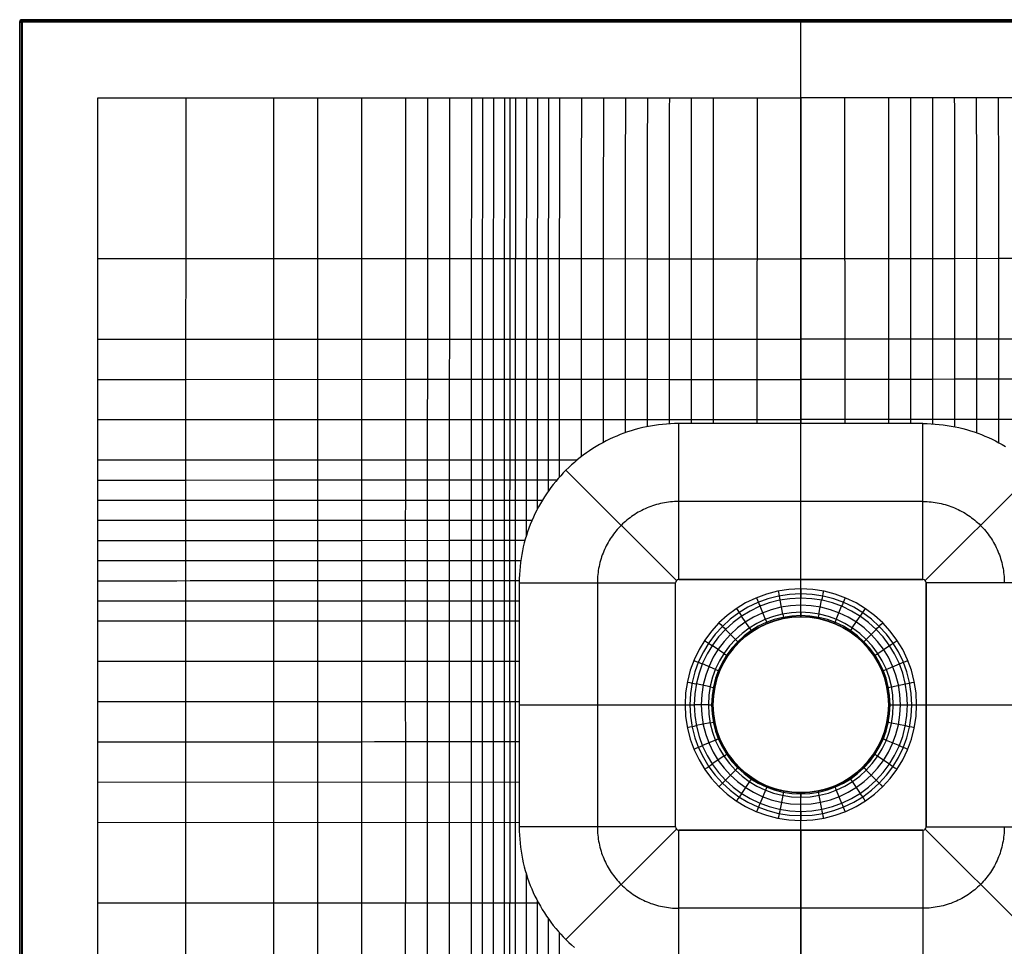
# Model space of a CAD drawing. Extents: x 0 to 800, y -700 to 700.
# Tile 2 of 3: x 0 to 504, y 225 to 700. Entities that reach past the tile are written whole.
import ezdxf

# ---------------------------------------------------------------- set-up
doc = ezdxf.new("R2010")
doc.units = 0
doc.header["$MEASUREMENT"] = 0
doc.layers.add('1', color=18, linetype='CONTINUOUS')

msp = doc.modelspace()

# ---------------------------------------------------------------- linework, layer by layer
at = {"layer": '1', "color": 43}
for p, q in [((0.01, 698.99, -1.99), (0.01, -698.99, -1.99)), ((0.28, 698.72, 29.01), (0.01, 698.99, -1.99)), ((0.28, 698.72, 29.01), (0.01, 698.99, -1.99)), ((0.01, 698.99, -2), (0.01, -698.99, -2)), ((0.14, -698.86, 13.51), (0.14, 698.86, 13.51)), ((0.28, -698.72, 29.01), (0.28, 698.72, 29.01)), ((798.99, 699.99, -1.99), (1.01, 699.99, -1.99)), ((1.01, 699.99, -1.99), (1.28, 699.72, 29.01)), ((798.99, 699.99, -2), (1.01, 699.99, -2)), ((1.01, 698.99, -3), (1.01, -698.99, -3)), ((798.99, 698.99, -3), (1.01, 698.99, -3)), ((1.14, 699.86, 13.51), (798.86, 699.86, 13.51)), ((1.28, 699.72, 29.01), (798.72, 699.72, 29.01)), ((798.72, 698.72, 30), (1.28, 698.72, 30)), ((1.28, 698.72, 30), (1.28, -698.72, 30)), ((400, 699.99, -1.99), (400, 699.72, 29.01)), ((400, 394.09, -3), (400, 698.99, -3)), ((400, 660, 30), (400, 698.72, 30)), ((39.99, 660, 30), (379.29, 660.01, 30)), ((39.99, -660.02, 30), (39.99, 660, 30)), ((355.18, 660.01, 30), (355.03, 493.12, 21.36)), ((377.7, 660.01, 30), (377.55, 493.12, 21.36)), ((379.29, 660.01, 30), (400, 660.01, 30)), ((400, 660.01, 30), (400, 493.12, 21.36)), ((420.56, 660.01, 30), (400, 660.01, 30)), ((760.01, 660, 30), (420.56, 660.01, 30)), ((422.3, 660.01, 30), (422.45, 493.12, 21.36)), ((444.82, 660.01, 30), (444.97, 493.12, 21.36)), ((400, 493.12, 21.36), (337.48, 493.12, 21.36)), ((337.48, 413.22, 17.22), (337.48, 493.12, 21.36)), ((462.52, 493.12, 21.36), (400, 493.12, 21.36)), ((400, 413.22, 17.22), (400, 493.12, 21.36)), ((462.52, 413.22, 17.22), (462.52, 493.12, 21.36)), ((279.74, 469.24, 21.02), (336.3, 412.74, 17.22)), ((520.26, 469.24, 21.02), (463.7, 412.74, 17.22)), ((462.52, 453.17, 19.29), (337.48, 453.17, 19.29)), ((255.81, 411.56, 20.68), (335.81, 411.56, 17.22)), ((255.81, 411.56, 20.68), (255.81, 286.52, 20.68)), ((295.81, 411.56, 18.95), (295.81, 286.52, 18.95)), ((335.86, 411.5, 14.22), (335.81, 411.56, 17.22)), ((335.81, 286.52, 17.22), (335.81, 411.56, 17.22)), ((335.84, 286.54, 15.72), (335.84, 411.53, 15.72)), ((335.86, 286.57, 14.22), (335.86, 411.5, 14.22)), ((336.3, 412.74, 17.22), (336.35, 412.68, 14.22)), ((400, 413.22, 17.22), (337.48, 413.22, 17.22)), ((337.48, 413.22, 17.22), (337.53, 413.17, 14.22)), ((337.51, 413.2, 15.72), (400, 413.2, 15.72)), ((337.53, 413.17, 14.22), (400, 413.17, 14.22)), ((368.55, 413.22, 17.22), (368.55, 413.17, 14.22)), ((400, 413.17, 14.22), (400, 413.22, 17.22)), ((400, 413.22, 17.22), (462.52, 413.22, 17.22)), ((462.49, 413.2, 15.72), (400, 413.2, 15.72)), ((462.47, 413.17, 14.22), (400, 413.17, 14.22)), ((400, 408.39, 14.22), (400, 413.17, 14.22)), ((431.45, 413.17, 14.22), (431.45, 413.22, 17.22)), ((462.52, 413.22, 17.22), (462.47, 413.17, 14.22)), ((463.7, 412.74, 17.22), (463.65, 412.68, 14.22)), ((464.14, 411.5, 14.22), (464.19, 411.56, 17.22)), ((464.14, 286.57, 14.22), (464.14, 411.5, 14.22)), ((464.16, 286.54, 15.72), (464.16, 411.53, 15.72)), ((544.19, 411.56, 20.68), (464.19, 411.56, 17.22)), ((464.19, 411.56, 17.22), (464.19, 286.52, 17.22)), ((400, 396.45, 5.82), (400, 403.68, 12.4)), ((381.88, 392.84, 5.82), (379.11, 399.53, 12.4)), ((390.76, 395.54, 5.82), (389.35, 402.64, 12.4)), ((409.24, 395.54, 5.82), (410.65, 402.64, 12.4)), ((418.12, 392.84, 5.82), (420.89, 399.53, 12.4)), ((373.69, 388.47, 5.82), (369.67, 394.48, 12.4)), ((400, 394.09, -3), (400, 394.16, 0.76)), ((426.31, 388.47, 5.82), (430.33, 394.48, 12.4)), ((366.51, 382.58, 5.82), (361.4, 387.69, 12.4)), ((433.49, 382.58, 5.82), (438.6, 387.69, 12.4)), ((360.62, 375.4, 5.82), (354.61, 379.42, 12.4)), ((439.38, 375.4, 5.82), (445.39, 379.42, 12.4)), ((356.25, 367.21, 5.82), (349.56, 369.98, 12.4)), ((443.75, 367.21, 5.82), (450.44, 369.98, 12.4)), ((353.55, 358.33, 5.82), (346.45, 359.74, 12.4)), ((446.45, 358.33, 5.82), (453.55, 359.74, 12.4)), ((255.82, 349.04, 20.68), (335.81, 349.04, 17.22)), ((335.81, 349.04, 17.22), (335.86, 349.04, 14.22)), ((335.86, 349.04, 14.22), (340.7, 349.04, 14.22)), ((352.64, 349.09, 5.82), (345.4, 349.09, 12.4)), ((355, 349.09, -3), (354.93, 349.09, 0.76)), ((445, 349.09, -3), (445.07, 349.09, 0.76)), ((447.36, 349.09, 5.82), (454.6, 349.09, 12.4)), ((459.3, 349.04, 14.22), (464.14, 349.04, 14.22)), ((464.14, 349.04, 14.22), (464.19, 349.04, 17.22)), ((464.19, 349.04, 17.22), (544.18, 349.04, 20.68)), ((353.55, 339.85, 5.82), (346.45, 338.44, 12.4)), ((446.45, 339.85, 5.82), (453.55, 338.44, 12.4)), ((356.25, 330.97, 5.82), (349.56, 328.2, 12.4)), ((443.75, 330.97, 5.82), (450.44, 328.2, 12.4)), ((360.62, 322.78, 5.82), (354.61, 318.76, 12.4)), ((439.38, 322.78, 5.82), (445.39, 318.76, 12.4)), ((366.51, 315.6, 5.82), (361.4, 310.49, 12.4)), ((433.49, 315.6, 5.82), (438.6, 310.49, 12.4)), ((40, 309.49, 30), (255.81, 309.57, 20.67)), ((373.69, 309.71, 5.82), (369.67, 303.7, 12.4)), ((426.31, 309.71, 5.82), (430.33, 303.7, 12.4)), ((381.88, 305.34, 5.82), (379.11, 298.65, 12.4)), ((390.76, 302.64, 5.82), (389.35, 295.54, 12.4)), ((400, -698.99, -3), (400, 304.09, -3)), ((400, 304.09, -3), (400, 304.02, 0.76)), ((409.24, 302.64, 5.82), (410.65, 295.54, 12.4)), ((418.12, 305.34, 5.82), (420.89, 298.65, 12.4)), ((400, 294.49, 12.4), (400, 301.73, 5.82)), ((39.99, 288.86, 30), (255.81, 288.95, 20.68)), ((400, 284.9, 14.22), (400, 289.79, 14.22)), ((335.81, 286.52, 17.22), (255.81, 286.52, 20.68)), ((279.73, 228.76, 19.49), (336.3, 285.34, 17.22)), ((335.81, 286.52, 17.22), (335.86, 286.57, 14.22)), ((336.3, 285.34, 17.22), (336.35, 285.39, 14.22)), ((337.53, 284.9, 14.22), (337.48, 284.85, 17.22)), ((337.48, 284.85, 17.22), (400, 284.85, 17.22)), ((337.48, 204.85, 18.3), (337.48, 284.85, 17.22)), ((337.51, 284.87, 15.72), (400, 284.87, 15.72)), ((400, 284.9, 14.22), (337.53, 284.9, 14.22)), ((368.55, 284.9, 14.22), (368.55, 284.85, 17.22)), ((400, 284.85, 17.22), (400, 284.9, 14.22)), ((400, 284.9, 14.22), (462.47, 284.9, 14.22)), ((462.49, 284.87, 15.72), (400, 284.87, 15.72)), ((400, 284.85, 17.22), (462.52, 284.85, 17.22)), ((400, 284.85, 17.22), (400, 204.85, 18.3)), ((431.45, 284.85, 17.22), (431.45, 284.9, 14.22)), ((462.47, 284.9, 14.22), (462.52, 284.85, 17.22)), ((462.52, 284.85, 17.22), (462.52, 204.85, 18.3)), ((463.7, 285.34, 17.22), (463.65, 285.39, 14.22)), ((520.27, 228.76, 19.49), (463.7, 285.34, 17.22)), ((464.19, 286.52, 17.22), (464.14, 286.57, 14.22)), ((464.19, 286.52, 17.22), (544.19, 286.52, 20.68)), ((39.99, 247.6, 30), (265.6, 247.69, 20.13)), ((462.52, 244.85, 17.76), (337.48, 244.85, 17.76))]:
    msp.add_line(p, q, dxfattribs=at)
for points in [[(85, 660, 30), (85, 577.63, 29.18), (84.99, 536.39, 28.81), (84.99, 495.14, 28.5), (84.99, 464.21, 28.33), (84.99, 433.27, 28.21), (84.99, 392.02, 28.13), (84.98, 206.37, 28.01), (84.98, 165.11, 28), (84.98, 123.85, 28.03), (84.98, 82.59, 28.09), (84.98, 0.07, 28.28), (84.99, -329.99, 29.16), (85.01, -660.01, 30)], [(130.03, 660, 30), (130.02, 618.82, 29.16), (130.01, 577.63, 28.35), (130, 557.01, 27.97), (130, 536.39, 27.6), (130, 515.77, 27.27), (129.99, 495.15, 26.97), (129.99, 474.53, 26.71), (129.99, 453.91, 26.51), (129.99, 433.28, 26.37), (129.99, 412.66, 26.27), (129.99, 392.04, 26.22), (129.99, 350.78, 26.17), (129.99, 288.9, 26.13), (129.98, 206.39, 26.02), (129.97, 165.12, 26.01), (129.97, 123.86, 26.09), (129.97, 82.6, 26.23), (129.98, 41.34, 26.42), (130.01, -247.48, 27.93), (130.04, -660.01, 30)], [(152.55, 660, 30), (152.53, 618.81, 28.96), (152.52, 577.63, 27.95), (152.51, 557.01, 27.46), (152.5, 536.39, 27), (152.5, 515.77, 26.57), (152.49, 495.16, 26.18), (152.49, 474.54, 25.86), (152.48, 453.92, 25.6), (152.48, 433.29, 25.42), (152.48, 412.67, 25.31), (152.48, 392.04, 25.24), (152.49, 350.79, 25.2), (152.48, 288.91, 25.16), (152.47, 206.4, 25.03), (152.47, 185.76, 25.01), (152.47, 165.13, 25.03), (152.47, 144.5, 25.07), (152.47, 123.87, 25.14), (152.47, 82.61, 25.33), (152.47, 41.34, 25.58), (152.5, -164.97, 26.93), (152.54, -495.03, 28.98), (152.55, -660.01, 30)], [(175.06, 660, 30), (175.04, 618.81, 28.77), (175.02, 577.62, 27.56), (175.01, 557.01, 26.97), (175.01, 536.39, 26.41), (175, 515.78, 25.88), (174.99, 495.16, 25.4), (174.98, 474.54, 24.99), (174.98, 464.23, 24.81), (174.98, 453.92, 24.67), (174.98, 443.61, 24.54), (174.98, 433.3, 24.44), (174.98, 422.99, 24.37), (174.98, 402.37, 24.28), (174.98, 371.43, 24.23), (174.98, 288.92, 24.19), (174.97, 206.4, 24.03)], [(197.57, 660, 30), (197.53, 577.62, 27.18), (197.52, 557.01, 26.5), (197.51, 536.39, 25.83), (197.5, 515.78, 25.19), (197.49, 495.17, 24.61), (197.49, 484.86, 24.35), (197.48, 474.55, 24.11), (197.48, 464.24, 23.89), (197.48, 453.93, 23.71), (197.47, 443.62, 23.56), (197.47, 433.31, 23.44), (197.47, 423, 23.36), (197.47, 412.69, 23.31), (197.47, 392.06, 23.25), (197.48, 288.93, 23.21), (197.46, 206.41, 23.03)], [(208.83, 660, 30), (208.78, 577.62, 27.01), (208.76, 536.39, 25.55), (208.75, 515.78, 24.86), (208.74, 495.17, 24.23), (208.73, 484.86, 23.93), (208.73, 474.55, 23.67), (208.73, 464.25, 23.43), (208.72, 453.94, 23.23), (208.72, 443.63, 23.06), (208.72, 433.32, 22.94), (208.72, 423, 22.85), (208.72, 412.69, 22.79), (208.72, 392.07, 22.75), (208.73, 288.93, 22.72), (208.73, 268.31, 22.69), (208.71, 227.04, 22.58), (208.71, 206.41, 22.53)], [(220.09, 660, 30), (220.04, 577.61, 26.84), (220.01, 536.39, 25.28), (220, 515.78, 24.54), (219.99, 495.17, 23.85), (219.98, 484.86, 23.53), (219.98, 474.56, 23.24), (219.98, 464.25, 22.97), (219.97, 453.94, 22.75), (219.97, 443.63, 22.56), (219.97, 433.32, 22.42), (219.97, 423.01, 22.33), (219.97, 412.7, 22.28), (219.97, 392.07, 22.25), (219.98, 288.94, 22.23), (219.97, 268.31, 22.2), (219.96, 227.05, 22.08), (219.96, 206.42, 22.04)], [(231.34, 660, 30), (231.26, 536.39, 25.02), (231.25, 515.78, 24.23), (231.24, 495.17, 23.48), (231.23, 484.87, 23.13), (231.23, 474.56, 22.81), (231.22, 464.25, 22.52), (231.22, 453.95, 22.27), (231.22, 443.64, 22.07), (231.21, 433.33, 21.91), (231.21, 423.01, 21.82), (231.21, 412.7, 21.77), (231.22, 392.08, 21.75), (231.22, 288.94, 21.74), (231.22, 268.31, 21.71), (231.21, 227.05, 21.58), (231.2, 206.42, 21.54)], [(236.97, 660, 30), (236.89, 536.39, 24.9), (236.88, 515.78, 24.08), (236.87, 495.18, 23.3), (236.86, 484.87, 22.94), (236.85, 474.56, 22.61), (236.85, 464.26, 22.3), (236.84, 453.95, 22.04), (236.84, 443.64, 21.82), (236.84, 433.33, 21.66), (236.84, 423.02, 21.56), (236.84, 412.7, 21.51), (236.85, 350.83, 21.5), (236.85, 288.94, 21.5), (236.85, 268.31, 21.47), (236.83, 227.05, 21.33), (236.83, 206.42, 21.3)], [(242.6, 660, 30), (242.52, 536.39, 24.78), (242.5, 515.79, 23.93), (242.49, 495.18, 23.13), (242.48, 484.87, 22.75), (242.48, 474.57, 22.4), (242.47, 464.26, 22.09), (242.47, 453.95, 21.81), (242.46, 443.64, 21.58), (242.46, 433.33, 21.41), (242.46, 423.02, 21.31), (242.46, 412.71, 21.26), (242.47, 288.94, 21.25), (242.47, 268.31, 21.22), (242.46, 227.05, 21.08), (242.45, 206.42, 21.05)], [(248.23, 660, 30), (248.14, 536.39, 24.67), (248.13, 515.79, 23.79), (248.12, 495.18, 22.96), (248.11, 484.87, 22.57), (248.1, 474.57, 22.21), (248.1, 464.26, 21.88), (248.09, 453.95, 21.59), (248.09, 443.64, 21.35), (248.08, 433.33, 21.17), (248.08, 423.02, 21.06), (248.08, 412.71, 21.01), (248.1, 288.94, 21.01), (248.09, 268.31, 20.98), (248.08, 227.05, 20.83), (248.08, 216.74, 20.81)], [(251.04, 660, 30), (250.98, 577.61, 26.42), (250.96, 536.39, 24.61), (250.94, 515.79, 23.72), (250.93, 495.18, 22.88), (250.92, 484.87, 22.48), (250.92, 474.57, 22.11), (250.91, 464.26, 21.77), (250.9, 453.95, 21.48), (250.9, 443.65, 21.23), (250.9, 433.33, 21.05), (250.9, 423.02, 20.93), (250.9, 412.71, 20.89), (250.91, 288.94, 20.89), (250.91, 268.31, 20.85), (250.89, 227.05, 20.71), (250.89, 216.74, 20.69)], [(253.86, 660, 30), (253.83, 618.8, 28.2), (253.77, 536.39, 24.56), (253.76, 515.79, 23.66), (253.74, 495.18, 22.8), (253.74, 484.87, 22.39), (253.73, 474.57, 22.01), (253.72, 464.26, 21.67), (253.72, 453.96, 21.37), (253.71, 443.65, 21.12), (253.71, 433.34, 20.93), (253.71, 423.02, 20.81), (253.71, 412.71, 20.77), (253.72, 288.95, 20.77), (253.72, 268.32, 20.73), (253.71, 227.05, 20.59), (253.7, 216.74, 20.57)], [(259.49, 660, 30), (259.46, 618.8, 28.17), (259.42, 577.6, 26.32), (259.38, 515.79, 23.53), (259.37, 495.18, 22.64), (259.36, 484.88, 22.22), (259.35, 474.57, 21.83), (259.35, 464.26, 21.47), (259.34, 453.96, 21.16), (259.34, 443.65, 20.9), (259.33, 435.32, 20.74)], [(265.12, 660, 30), (265.08, 618.8, 28.14), (265.05, 577.6, 26.26), (265.01, 515.79, 23.4), (264.99, 495.18, 22.49), (264.99, 484.88, 22.06), (264.98, 474.57, 21.65), (264.97, 464.27, 21.28), (264.97, 453.96, 20.96), (264.96, 449.12, 20.82)], [(270.75, 660, 30), (270.71, 618.8, 28.12), (270.68, 577.6, 26.2), (270.63, 515.79, 23.29), (270.62, 495.18, 22.35), (270.61, 484.88, 21.9), (270.61, 474.57, 21.48), (270.6, 464.27, 21.1), (270.6, 458.38, 20.9)], [(276.37, 660, 30), (276.34, 618.8, 28.09), (276.31, 577.6, 26.15), (276.26, 515.79, 23.18), (276.25, 495.18, 22.21), (276.24, 484.88, 21.75), (276.23, 474.58, 21.32), (276.23, 465.5, 20.98)], [(287.63, 660.01, 30), (287.6, 618.8, 28.05), (287.56, 577.59, 26.05), (287.51, 515.78, 22.98), (287.5, 495.18, 21.97), (287.49, 485.62, 21.52), (287.49, 476.06, 21.1)], [(39.98, 577.63, 30), (152.52, 577.63, 27.95), (197.53, 577.62, 27.18), (231.29, 577.61, 26.68), (259.42, 577.6, 26.32), (276.31, 577.6, 26.15), (298.82, 577.59, 25.97), (321.33, 577.58, 25.86), (355.09, 577.57, 25.77), (400, 577.54, 25.73)], [(760.02, 577.63, 30), (647.48, 577.63, 27.95), (602.47, 577.62, 27.18), (568.71, 577.61, 26.68), (540.58, 577.6, 26.32), (523.69, 577.6, 26.15), (501.18, 577.59, 25.97), (478.67, 577.58, 25.86), (444.91, 577.57, 25.77), (400, 577.54, 25.73)], [(39.99, 536.38, 30), (175.01, 536.39, 26.41), (208.76, 536.39, 25.55), (236.89, 536.39, 24.9), (259.4, 536.39, 24.45), (276.28, 536.39, 24.17), (287.53, 536.39, 24.01), (298.78, 536.38, 23.88), (310.04, 536.38, 23.78), (321.29, 536.38, 23.71), (343.8, 536.36, 23.64), (400, 536.33, 23.6)], [(760.01, 536.38, 30), (624.99, 536.39, 26.41), (591.24, 536.39, 25.55), (563.11, 536.39, 24.9), (540.6, 536.39, 24.45), (523.72, 536.39, 24.17), (512.47, 536.39, 24.01), (501.22, 536.38, 23.88), (489.96, 536.38, 23.78), (478.71, 536.38, 23.71), (456.2, 536.36, 23.64), (400, 536.33, 23.6)], [(39.99, 515.76, 30), (84.99, 515.76, 28.64), (197.5, 515.78, 25.19), (220, 515.78, 24.54), (242.5, 515.79, 23.93), (259.38, 515.79, 23.53), (276.26, 515.79, 23.18), (287.51, 515.78, 22.98), (298.77, 515.78, 22.81), (310.02, 515.78, 22.69), (321.28, 515.78, 22.61), (332.53, 515.77, 22.56), (355.05, 515.76, 22.54), (400, 515.73, 22.53)], [(760.01, 515.76, 30), (715.01, 515.76, 28.64), (602.5, 515.78, 25.19), (580, 515.78, 24.54), (557.5, 515.79, 23.93), (540.62, 515.79, 23.53), (523.74, 515.79, 23.18), (512.49, 515.78, 22.98), (501.23, 515.78, 22.81), (489.98, 515.78, 22.69), (478.72, 515.78, 22.61), (467.47, 515.77, 22.56), (444.95, 515.76, 22.54), (400, 515.73, 22.53)], [(39.99, 495.13, 30), (84.99, 495.14, 28.5), (152.49, 495.16, 26.18), (208.74, 495.17, 24.23), (236.87, 495.18, 23.3), (253.74, 495.18, 22.8), (270.62, 495.18, 22.35), (287.5, 495.18, 21.97), (298.75, 495.18, 21.77), (310.01, 495.18, 21.62), (321.26, 495.18, 21.52), (332.52, 495.17, 21.47), (400, 495.13, 21.46)], [(760.01, 495.13, 30), (715.01, 495.14, 28.5), (647.51, 495.16, 26.18), (591.26, 495.17, 24.23), (563.13, 495.18, 23.3), (546.26, 495.18, 22.8), (529.38, 495.18, 22.35), (512.5, 495.18, 21.97), (501.25, 495.18, 21.77), (489.99, 495.18, 21.62), (478.74, 495.18, 21.52), (467.48, 495.17, 21.47), (400, 495.13, 21.46)], [(337.48, 493.12, 21.36), (335.37, 493.09, 21.36), (333.28, 493.01, 21.36), (331.2, 492.88, 21.35), (329.13, 492.7, 21.35), (327.08, 492.46, 21.35), (325.05, 492.18, 21.34), (323.03, 491.84, 21.33), (321.03, 491.46, 21.33), (319.04, 491.03, 21.32), (317.08, 490.55, 21.31), (315.13, 490.02, 21.3), (313.2, 489.45, 21.29), (311.29, 488.83, 21.28), (309.41, 488.17, 21.27), (307.54, 487.46, 21.26), (305.7, 486.71, 21.25), (303.88, 485.92, 21.24), (302.08, 485.08, 21.23), (300.31, 484.2, 21.21), (298.56, 483.28, 21.2), (296.84, 482.32, 21.19), (295.14, 481.31, 21.17), (293.47, 480.27, 21.16), (291.83, 479.19, 21.14), (290.21, 478.08, 21.13), (288.62, 476.92, 21.11), (287.07, 475.73, 21.1), (285.54, 474.5, 21.08), (284.04, 473.23, 21.06), (282.57, 471.94, 21.05), (281.14, 470.6, 21.03), (279.74, 469.24, 21.02), (278.37, 467.84, 21), (277.03, 466.4, 20.98), (275.73, 464.94, 20.97), (274.47, 463.44, 20.95), (273.24, 461.92, 20.94), (272.04, 460.36, 20.92), (270.88, 458.78, 20.91), (269.76, 457.17, 20.89), (268.68, 455.53, 20.88), (267.64, 453.86, 20.86), (266.64, 452.16, 20.85), (265.67, 450.44, 20.83), (264.75, 448.7, 20.82), (263.87, 446.92, 20.81), (263.03, 445.13, 20.79), (262.23, 443.31, 20.78), (261.48, 441.47, 20.77), (260.77, 439.61, 20.76), (260.1, 437.72, 20.75), (259.48, 435.82, 20.74), (258.91, 433.89, 20.73), (258.38, 431.95, 20.72), (257.9, 429.98, 20.71), (257.47, 428, 20.71), (257.09, 426, 20.7), (256.75, 423.98, 20.69), (256.47, 421.95, 20.69), (256.23, 419.9, 20.68), (256.05, 417.83, 20.68), (255.92, 415.76, 20.68), (255.84, 413.66, 20.68), (255.81, 411.56, 20.68)], [(462.52, 493.12, 21.36), (464.63, 493.09, 21.36), (466.72, 493.01, 21.36), (468.8, 492.88, 21.35), (470.87, 492.7, 21.35), (472.92, 492.46, 21.35), (474.95, 492.18, 21.34), (476.97, 491.84, 21.33), (478.97, 491.46, 21.33), (480.96, 491.03, 21.32), (482.92, 490.55, 21.31), (484.87, 490.02, 21.3), (486.8, 489.45, 21.29), (488.71, 488.83, 21.28), (490.59, 488.17, 21.27), (492.46, 487.46, 21.26), (494.3, 486.71, 21.25), (496.12, 485.92, 21.24), (497.92, 485.08, 21.23), (499.69, 484.2, 21.21), (501.44, 483.28, 21.2), (503.16, 482.32, 21.19), (504.86, 481.31, 21.17)], [(39.99, 474.51, 30), (84.99, 474.52, 28.38), (129.99, 474.53, 26.71), (174.98, 474.54, 24.99), (219.98, 474.56, 23.24), (242.48, 474.57, 22.4), (259.35, 474.57, 21.83), (276.23, 474.58, 21.32), (285.63, 474.58, 21.08)], [(39.99, 464.19, 30), (84.99, 464.21, 28.33), (129.99, 464.22, 26.61), (174.98, 464.23, 24.81), (231.22, 464.25, 22.52), (250.91, 464.26, 21.77), (264.97, 464.27, 21.28), (275.16, 464.27, 20.96)], [(39.99, 453.88, 30), (84.99, 453.89, 28.28), (129.99, 453.91, 26.51), (152.48, 453.92, 25.6), (174.98, 453.92, 24.67), (236.84, 453.95, 22.04), (253.72, 453.96, 21.37), (267.7, 453.96, 20.86)], [(337.48, 453.17, 19.29), (336.41, 453.16, 19.29), (335.34, 453.12, 19.29), (334.28, 453.05, 19.29), (333.22, 452.96, 19.28), (332.18, 452.84, 19.28), (331.14, 452.69, 19.28), (330.11, 452.52, 19.28), (329.09, 452.33, 19.27), (328.08, 452.11, 19.27), (327.07, 451.86, 19.27), (326.08, 451.59, 19.26), (325.1, 451.3, 19.26), (324.12, 450.99, 19.25), (323.16, 450.65, 19.25), (322.21, 450.29, 19.24), (321.27, 449.9, 19.24), (320.34, 449.5, 19.23), (319.42, 449.07, 19.22), (318.52, 448.62, 19.22), (317.63, 448.15, 19.21), (316.75, 447.66, 19.2), (315.88, 447.15, 19.2), (315.03, 446.62, 19.19), (314.19, 446.07, 19.18), (313.36, 445.5, 19.17), (312.55, 444.91, 19.17), (311.76, 444.3, 19.16), (310.98, 443.67, 19.15), (310.21, 443.03, 19.14), (309.47, 442.36, 19.13), (308.73, 441.68, 19.13), (308.02, 440.99, 19.12), (307.32, 440.27, 19.11), (306.64, 439.54, 19.1), (305.97, 438.79, 19.09), (305.33, 438.03, 19.09), (304.7, 437.25, 19.08), (304.09, 436.46, 19.07), (303.5, 435.65, 19.06), (302.93, 434.82, 19.06), (302.38, 433.99, 19.05), (301.84, 433.14, 19.04), (301.33, 432.27, 19.03), (300.84, 431.39, 19.03), (300.37, 430.5, 19.02), (299.92, 429.6, 19.01), (299.49, 428.68, 19.01), (299.09, 427.75, 19), (298.7, 426.81, 19), (298.34, 425.86, 18.99), (298, 424.9, 18.98), (297.68, 423.93, 18.98), (297.39, 422.95, 18.97), (297.12, 421.95, 18.97), (296.88, 420.95, 18.97), (296.66, 419.94, 18.96), (296.46, 418.92, 18.96), (296.29, 417.89, 18.96), (296.15, 416.85, 18.95), (296.03, 415.81, 18.95), (295.93, 414.76, 18.95), (295.87, 413.7, 18.95), (295.83, 412.63, 18.95), (295.81, 411.56, 18.95)], [(462.52, 453.17, 19.29), (463.59, 453.16, 19.29), (464.66, 453.12, 19.29), (465.72, 453.05, 19.29), (466.78, 452.96, 19.28), (467.82, 452.84, 19.28), (468.86, 452.69, 19.28), (469.89, 452.52, 19.28), (470.91, 452.33, 19.27), (471.92, 452.11, 19.27), (472.93, 451.86, 19.27), (473.92, 451.59, 19.26), (474.9, 451.3, 19.26), (475.88, 450.99, 19.25), (476.84, 450.65, 19.25), (477.79, 450.29, 19.24), (478.73, 449.9, 19.24), (479.66, 449.5, 19.23), (480.58, 449.07, 19.22), (481.48, 448.62, 19.22), (482.37, 448.15, 19.21), (483.25, 447.66, 19.2), (484.12, 447.15, 19.2), (484.97, 446.62, 19.19), (485.81, 446.07, 19.18), (486.64, 445.5, 19.17), (487.45, 444.91, 19.17), (488.24, 444.3, 19.16), (489.02, 443.67, 19.15), (489.79, 443.03, 19.14), (490.53, 442.36, 19.13), (491.27, 441.68, 19.13), (491.98, 440.99, 19.12), (492.68, 440.27, 19.11), (493.36, 439.54, 19.1), (494.03, 438.79, 19.09), (494.67, 438.03, 19.09), (495.3, 437.25, 19.08), (495.91, 436.46, 19.07), (496.5, 435.65, 19.06), (497.07, 434.82, 19.06), (497.62, 433.99, 19.05), (498.16, 433.14, 19.04), (498.67, 432.27, 19.03), (499.16, 431.39, 19.03), (499.63, 430.5, 19.02), (500.08, 429.6, 19.01), (500.51, 428.68, 19.01), (500.91, 427.75, 19), (501.3, 426.81, 19), (501.66, 425.86, 18.99), (502, 424.9, 18.98), (502.32, 423.93, 18.98), (502.61, 422.95, 18.97), (502.88, 421.95, 18.97), (503.12, 420.95, 18.97), (503.34, 419.94, 18.96), (503.54, 418.92, 18.96), (503.71, 417.89, 18.96), (503.85, 416.85, 18.95), (503.97, 415.81, 18.95), (504.07, 414.76, 18.95), (504.13, 413.7, 18.95), (504.17, 412.63, 18.95), (504.19, 411.56, 18.95)], [(39.99, 443.57, 30), (84.99, 443.58, 28.24), (129.99, 443.6, 26.43), (152.48, 443.6, 25.5), (174.98, 443.61, 24.54), (242.46, 443.64, 21.58), (259.34, 443.65, 20.9), (262.37, 443.65, 20.78)], [(39.99, 433.25, 30), (84.99, 433.27, 28.21), (129.99, 433.28, 26.37), (152.48, 433.29, 25.42), (174.98, 433.3, 24.44), (219.97, 433.32, 22.42), (248.08, 433.33, 21.17), (258.76, 433.34, 20.73)], [(255.81, 286.52, 20.68), (255.84, 284.41, 20.67), (255.92, 282.31, 20.67), (256.05, 280.23, 20.66), (256.23, 278.16, 20.65), (256.47, 276.11, 20.64), (256.75, 274.08, 20.62), (257.09, 272.06, 20.6), (257.47, 270.05, 20.57), (257.9, 268.07, 20.55), (258.38, 266.1, 20.52), (258.91, 264.15, 20.49), (259.48, 262.23, 20.46), (260.1, 260.32, 20.42), (260.77, 258.43, 20.39), (261.47, 256.56, 20.35), (262.23, 254.72, 20.31), (263.02, 252.9, 20.26), (263.86, 251.1, 20.22), (264.74, 249.33, 20.17), (265.67, 247.58, 20.13), (266.63, 245.86, 20.08), (267.63, 244.16, 20.03), (268.67, 242.49, 19.98), (269.76, 240.85, 19.93), (270.88, 239.23, 19.87), (272.03, 237.65, 19.82), (273.23, 236.09, 19.77), (274.46, 234.56, 19.71), (275.72, 233.06, 19.66), (277.02, 231.6, 19.6), (278.36, 230.16, 19.54), (279.73, 228.76, 19.49), (281.13, 227.39, 19.43), (282.56, 226.06, 19.38), (284.03, 224.76, 19.32)], [(295.81, 286.52, 18.95), (295.83, 285.44, 18.95), (295.87, 284.37, 18.94), (295.93, 283.31, 18.94), (296.03, 282.26, 18.93), (296.15, 281.21, 18.93), (296.29, 280.17, 18.92), (296.46, 279.14, 18.91), (296.66, 278.12, 18.9), (296.88, 277.11, 18.88), (297.12, 276.11, 18.87), (297.39, 275.11, 18.85), (297.68, 274.13, 18.84), (298, 273.15, 18.82), (298.34, 272.19, 18.8), (298.7, 271.24, 18.78), (299.08, 270.3, 18.76), (299.49, 269.37, 18.74), (299.92, 268.45, 18.72), (300.37, 267.55, 18.7), (300.84, 266.66, 18.67), (301.33, 265.78, 18.65), (301.84, 264.91, 18.62), (302.37, 264.06, 18.6), (302.92, 263.22, 18.57), (303.5, 262.39, 18.55), (304.09, 261.58, 18.52), (304.7, 260.79, 18.49), (305.32, 260.01, 18.47), (305.97, 259.25, 18.44), (306.63, 258.5, 18.41), (307.31, 257.76, 18.38), (308.01, 257.05, 18.35), (308.73, 256.35, 18.33), (309.46, 255.67, 18.3), (310.21, 255.01, 18.27), (310.97, 254.36, 18.24), (311.75, 253.73, 18.22), (312.55, 253.12, 18.19), (313.36, 252.53, 18.16), (314.18, 251.96, 18.14), (315.02, 251.41, 18.11), (315.87, 250.88, 18.09), (316.74, 250.37, 18.06), (317.62, 249.87, 18.04), (318.51, 249.4, 18.01), (319.42, 248.95, 17.99), (320.33, 248.53, 17.97), (321.26, 248.12, 17.95), (322.2, 247.74, 17.93), (323.16, 247.37, 17.91), (324.12, 247.04, 17.89), (325.09, 246.72, 17.87), (326.08, 246.43, 17.85), (327.07, 246.16, 17.84), (328.07, 245.91, 17.82), (329.08, 245.69, 17.81), (330.11, 245.5, 17.8), (331.14, 245.33, 17.79), (332.17, 245.18, 17.78), (333.22, 245.06, 17.77), (334.28, 244.97, 17.77), (335.34, 244.9, 17.76), (336.4, 244.86, 17.76), (337.48, 244.85, 17.76)], [(504.19, 286.52, 18.95), (504.17, 285.44, 18.95), (504.13, 284.37, 18.94), (504.07, 283.31, 18.94), (503.97, 282.26, 18.93), (503.85, 281.21, 18.93), (503.71, 280.17, 18.92), (503.54, 279.14, 18.91), (503.34, 278.12, 18.9), (503.12, 277.11, 18.88), (502.88, 276.11, 18.87), (502.61, 275.11, 18.85), (502.32, 274.13, 18.84), (502, 273.15, 18.82), (501.66, 272.19, 18.8), (501.3, 271.24, 18.78), (500.92, 270.3, 18.76), (500.51, 269.37, 18.74), (500.08, 268.45, 18.72), (499.63, 267.55, 18.7), (499.16, 266.66, 18.67), (498.67, 265.78, 18.65), (498.16, 264.91, 18.62), (497.63, 264.06, 18.6), (497.08, 263.22, 18.57), (496.5, 262.39, 18.55), (495.91, 261.58, 18.52), (495.3, 260.79, 18.49), (494.68, 260.01, 18.47), (494.03, 259.25, 18.44), (493.37, 258.5, 18.41), (492.69, 257.76, 18.38), (491.99, 257.05, 18.35), (491.27, 256.35, 18.33), (490.54, 255.67, 18.3), (489.79, 255.01, 18.27), (489.03, 254.36, 18.24), (488.25, 253.73, 18.22), (487.45, 253.12, 18.19), (486.64, 252.53, 18.16), (485.82, 251.96, 18.14), (484.98, 251.41, 18.11), (484.13, 250.88, 18.09), (483.26, 250.37, 18.06), (482.38, 249.87, 18.04), (481.49, 249.4, 18.01), (480.58, 248.95, 17.99), (479.67, 248.53, 17.97), (478.74, 248.12, 17.95), (477.8, 247.74, 17.93), (476.84, 247.37, 17.91), (475.88, 247.04, 17.89), (474.91, 246.72, 17.87), (473.92, 246.43, 17.85), (472.93, 246.16, 17.84), (471.93, 245.91, 17.82), (470.92, 245.69, 17.81), (469.89, 245.5, 17.8), (468.86, 245.33, 17.79), (467.83, 245.18, 17.78), (466.78, 245.06, 17.77), (465.72, 244.97, 17.77), (464.66, 244.9, 17.76), (463.6, 244.86, 17.76), (462.52, 244.85, 17.76)], [(259.34, 262.69, 20.46), (259.33, 227.05, 20.34), (259.33, 216.74, 20.33), (259.33, 206.42, 20.34), (259.32, 196.11, 20.38), (259.33, 185.79, 20.45), (259.33, 165.16, 20.64), (259.33, 144.53, 20.88), (259.34, 123.89, 21.14), (259.35, 82.63, 21.69), (259.36, 41.36, 22.23), (259.38, 0.1, 22.73), (259.4, -82.43, 23.69), (259.43, -247.49, 25.52), (259.5, -660, 30)], [(264.96, 248.9, 20.16), (264.95, 227.05, 20.1), (264.95, 216.74, 20.09), (264.95, 206.42, 20.11), (264.95, 196.11, 20.16), (264.95, 185.79, 20.24), (264.95, 165.16, 20.45), (264.96, 144.53, 20.7), (264.98, 82.63, 21.55), (264.99, 41.36, 22.09), (265, 0.1, 22.61), (265.02, -82.43, 23.58), (265.06, -247.49, 25.44), (265.13, -660, 30)], [(270.58, 239.64, 19.89), (270.58, 223.03, 19.86), (270.58, 206.42, 19.89), (270.57, 196.11, 19.95), (270.58, 185.79, 20.04), (270.58, 165.16, 20.26), (270.58, 144.53, 20.53), (270.6, 82.63, 21.41), (270.62, 41.37, 21.97), (270.63, 0.1, 22.49), (270.65, -82.43, 23.47), (270.69, -247.49, 25.36), (270.76, -660, 30)], [(276.2, 232.51, 19.63), (276.2, 219.47, 19.64), (276.2, 206.42, 19.68), (276.2, 196.11, 19.75), (276.2, 185.79, 19.84), (276.21, 165.16, 20.09), (276.22, 123.9, 20.67), (276.23, 82.63, 21.28), (276.24, 41.37, 21.84), (276.26, 0.1, 22.37), (276.28, -82.43, 23.37), (276.32, -247.49, 25.29), (276.39, -660, 30)]]:
    msp.add_polyline3d(points, dxfattribs=at)
msp.add_circle((400, 349.09, -1.12), 45.03, dxfattribs=at)
at = {"layer": '1', "color": 43, "extrusion": (0.008726, -0.008726, 0.999924)}
for centre in [(1.03, 698.95, -8.09), (1.03, 698.95, 7.41), (1.03, 698.95, 22.91)]:
    msp.add_arc(centre, 1, 90.0044, 180, dxfattribs=at)
at = {"layer": '1', "color": 43}
for centre, radius, start, end in [((1.01, 698.99, -2), 1, 90, 180), ((337.48, 411.56, 17.22), 1.67, 89.9964, 180.0036), ((337.53, 411.5, 14.22), 1.67, 90.0072, 179.9928), ((400, 349.09, 14.22), 59.3, 90, 270), ((400, 349.09, 14.22), 59.3, 270, 90), ((462.47, 411.5, 14.22), 1.67, 0.0072, 89.9928), ((462.52, 411.56, 17.22), 1.67, 359.9964, 90.0036), ((400, 349.09, 13.75), 56.78, 90, 270), ((400, 349.09, 12.4), 54.6, 90, 270), ((400, 349.09, 13.75), 56.78, 270, 90), ((400, 349.09, 12.4), 54.6, 270, 90), ((400, 349.09, 9.11), 50.98, 90, 270), ((400, 349.09, 9.11), 50.98, 270, 90), ((400, 349.09, 5.82), 47.36, 90, 270), ((400, 349.09, 3.53), 45.69, 90, 270), ((400, 349.09, 0.76), 45.07, 90, 180), ((400, 349.09, -3), 45, 0, 180), ((400, 349.09, 5.82), 47.36, 270, 90), ((400, 349.09, 3.53), 45.69, 270, 90), ((400, 349.09, 0.76), 45.07, 270, 90), ((400, 349.09, -3), 45, 180, 0), ((337.48, 286.52, 17.22), 1.67, 179.9964, 270.0036), ((337.53, 286.57, 14.22), 1.67, 180.0072, 269.9928), ((462.47, 286.57, 14.22), 1.67, 270.0072, 359.9928), ((462.52, 286.52, 17.22), 1.67, 269.9964, 0.0036)]:
    msp.add_arc(centre, radius, start, end, dxfattribs=at)
at = {"layer": '1', "color": 43, "extrusion": (3.41048e-13, 1, 1.12678e-13)}
msp.add_arc((-1.01, -2, 698.99), 1, 270, 0.5, dxfattribs=at)
at = {"layer": '1', "color": 43, "extrusion": (4.56732e-13, 1, -2.3136e-13)}
msp.add_arc((-1.28, 29, 698.72), 1, 0.5, 90, dxfattribs=at)
at = {"layer": '1', "color": 43, "extrusion": (1, -5.17962e-12, 1.01942e-11)}
msp.add_arc((698.99, -2, 1.01), 1, 270, 0.5, dxfattribs=at)
at = {"layer": '1', "color": 43, "extrusion": (1, -4.95986e-12, -1.0399e-11)}
msp.add_arc((698.72, 29, 1.28), 1, 0.5, 90, dxfattribs=at)
at = {"layer": '1', "color": 43, "extrusion": (1, 0, 0)}
for centre, start, end in [((698.99, -2, 400), 270, 0.5), ((698.72, 29, 400), 0.5, 90)]:
    msp.add_arc(centre, 1, start, end, dxfattribs=at)
at = {"layer": '1', "color": 43, "extrusion": (0.997643, -0.004234, 0.068487)}
msp.add_arc((3083.49, -50268.42, 297.45), 50336.38, 92.758175, 92.959469, dxfattribs=at)
at = {"layer": '1', "color": 43, "extrusion": (0.997931, -0.004106, 0.064159)}
msp.add_arc((2501.2, -37802.28, 308.72), 37857.23, 92.785764, 93.045843, dxfattribs=at)
at = {"layer": '1', "color": 43, "extrusion": (0.99713, -0.00475, 0.07556)}
msp.add_arc((2432.46, -35947.29, 319.62), 35996.75, 92.81992, 93.088479, dxfattribs=at)
at = {"layer": '1', "color": 43, "extrusion": (0.994317, -0.006371, 0.106271)}
msp.add_arc((2734.04, -41425.9, 329.76), 41472.62, 92.863608, 93.09469, dxfattribs=at)
at = {"layer": '1', "color": 43, "extrusion": (0.984583, -0.00992, 0.174637)}
msp.add_arc((3573.73, -56929.52, 337.31), 56974.54, 92.927971, 93.09603, dxfattribs=at)
at = {"layer": '1', "color": 43, "extrusion": (0.984583, 0.00992, -0.174636)}
msp.add_arc((3565.67, -56789.78, 450.35), 56974.5, 92.927971, 93.09603, dxfattribs=at)
at = {"layer": '1', "color": 43, "extrusion": (0.994317, 0.006371, -0.106271)}
msp.add_arc((2728.91, -41340.84, 465.7), 41472.57, 92.863608, 93.09469, dxfattribs=at)
at = {"layer": '1', "color": 43, "extrusion": (0.99713, 0.00475, -0.07556)}
msp.add_arc((2428.65, -35886.81, 478.09), 35996.71, 92.81992, 93.088479, dxfattribs=at)
at = {"layer": '1', "color": 43, "extrusion": (0.997931, 0.004106, -0.064159)}
msp.add_arc((2497.91, -37750.94, 489.62), 37857.21, 92.785764, 93.045843, dxfattribs=at)
at = {"layer": '1', "color": 43, "extrusion": (0.997643, 0.004234, -0.068487)}
msp.add_arc((3080.1, -50213.68, 500.67), 50336.43, 92.758176, 92.959469, dxfattribs=at)
at = {"layer": '1', "color": 43, "extrusion": (0.000203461, 0.999901, 0.014087)}
msp.add_arc((1192.11, -31168.26, 423.33), 31216.62, 92.261859, 92.659817, dxfattribs=at)
at = {"layer": '1', "color": 43, "extrusion": (-1.88081e-05, 0.99996, 0.00894)}
msp.add_arc((1382.4, -35406, 412.88), 35460.85, 92.298866, 92.64791, dxfattribs=at)
at = {"layer": '1', "color": 43, "extrusion": (-0.01745, 0.01745, 0.999695)}
msp.add_arc((-529.65, -51.94, 17.04), 1.67, 225.0087, 314.9913, dxfattribs=at)
at = {"layer": '1', "color": 43, "extrusion": (1, 6.50111e-13, 3.03381e-12)}
msp.add_arc((408.39, 7.22, 400), 7, 90, 132.2716, dxfattribs=at)
at = {"layer": '1', "color": 43, "extrusion": (0.01745, 0.01745, 0.999695)}
msp.add_arc((-36.04, -617.45, 31), 1.67, 225.0087, 314.9913, dxfattribs=at)
at = {"layer": '1', "color": 43, "extrusion": (0.92381, 0.382852, -1.97743e-13)}
msp.add_arc((228.66, 7.22, 503.17), 7, 90, 132.2716, dxfattribs=at)
at = {"layer": '1', "color": 43, "extrusion": (0.980825, 0.19489, 1.96716e-13)}
msp.add_arc((323.74, 7.22, 460.36), 7, 90, 132.2716, dxfattribs=at)
at = {"layer": '1', "color": 43, "extrusion": (0.980825, -0.19489, -4.633e-14)}
msp.add_arc((479.66, 7.22, 324.3), 7, 90, 132.2716, dxfattribs=at)
at = {"layer": '1', "color": 43, "extrusion": (0.92381, -0.382852, -5.30554e-14)}
msp.add_arc((534.94, 7.22, 235.87), 7, 90, 132.2716, dxfattribs=at)
at = {"layer": '1', "color": 43, "extrusion": (-0.000334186, 0.999999, 0.001658)}
msp.add_arc((1771.14, -44388.44, 402.35), 44454.69, 92.335111, 92.613528, dxfattribs=at)
at = {"layer": '1', "color": 43, "extrusion": (0.831732, 0.555177, 5.79125e-14)}
msp.add_arc((127.58, 7.22, 526.5), 7, 90, 132.2716, dxfattribs=at)
at = {"layer": '1', "color": 43, "extrusion": (0.831732, -0.555177, 6.53851e-14)}
msp.add_arc((571.72, 7.22, 138.89), 7, 90, 132.2716, dxfattribs=at)
at = {"layer": '1', "color": 43, "extrusion": (0.980814, 0.194945, 1.71188e-07)}
msp.add_arc((316.48, 0.64, 460.38), 7, 132.2716, 179, dxfattribs=at)
at = {"layer": '1', "color": 43, "extrusion": (1, 2.44861e-12, -1.43483e-12)}
msp.add_arc((401.15, 0.64, 400), 7, 132.2716, 179, dxfattribs=at)
at = {"layer": '1', "color": 43, "extrusion": (0.980814, -0.194945, -1.71188e-07)}
msp.add_arc((472.43, 0.64, 324.27), 7, 132.2716, 179, dxfattribs=at)
at = {"layer": '1', "color": 43, "extrusion": (-0.00077807, 0.999963, -0.008595)}
msp.add_arc((2247.51, -55422.66, 391.69), 55503.2, 92.362372, 92.585368, dxfattribs=at)
at = {"layer": '1', "color": 43, "extrusion": (0.707096, 0.707117, -3.26178e-13)}
msp.add_arc((23.3, 7.22, 529.69), 7, 90, 132.2716, dxfattribs=at)
at = {"layer": '1', "color": 43, "extrusion": (0.831671, 0.555269, 9.75676e-07)}
msp.add_arc((120.28, 0.64, 526.51), 7, 132.2716, 179, dxfattribs=at)
at = {"layer": '1', "color": 43, "extrusion": (0.923782, 0.382918, -6.88153e-07)}
msp.add_arc((221.38, 0.64, 503.19), 7, 132.2716, 179, dxfattribs=at)
at = {"layer": '1', "color": 43, "extrusion": (0.923782, -0.382918, 6.88153e-07)}
msp.add_arc((527.71, 0.64, 235.84), 7, 132.2716, 179, dxfattribs=at)
at = {"layer": '1', "color": 43, "extrusion": (0.831671, -0.555269, -9.75676e-07)}
msp.add_arc((564.5, 0.64, 138.83), 7, 132.2716, 179, dxfattribs=at)
at = {"layer": '1', "color": 43, "extrusion": (-0.707096, 0.707117, -3.95113e-13)}
msp.add_arc((-588.99, 7.22, -35.99), 7, 47.7284, 90, dxfattribs=at)
at = {"layer": '1', "color": 43, "extrusion": (0.555973, 0.8312, -7.64072e-14)}
msp.add_arc((-79.09, 7.22, 512.55), 7, 90, 132.2716, dxfattribs=at)
at = {"layer": '1', "color": 43, "extrusion": (0.706995, 0.707219, -4.30084e-07)}
msp.add_arc((15.98, 0.64, 529.68), 7, 132.2716, 179, dxfattribs=at)
at = {"layer": '1', "color": 43, "extrusion": (-0.706995, 0.707219, -4.30084e-07)}
msp.add_arc((-581.76, 0.64, -35.92), 7, 1, 47.7284, dxfattribs=at)
at = {"layer": '1', "color": 43, "extrusion": (-0.555973, 0.8312, -1.98397e-13)}
msp.add_arc((-585.87, 7.22, 67.77), 7, 47.7284, 90, dxfattribs=at)
at = {"layer": '1', "color": 43, "extrusion": (0.555838, 0.83129, 8.69513e-07)}
msp.add_arc((-86.41, 0.64, 512.53), 7, 132.2716, 179, dxfattribs=at)
at = {"layer": '1', "color": 43, "extrusion": (-0.555838, 0.83129, 8.69513e-07)}
msp.add_arc((-578.62, 0.64, 67.86), 7, 1, 47.7284, dxfattribs=at)
at = {"layer": '1', "color": 43, "extrusion": (-0.001996, 0.999323, -0.036723)}
msp.add_arc((3157.05, -76424.17, 369.94), 76534.62, 92.394643, 92.5563614, dxfattribs=at)
at = {"layer": '1', "color": 43, "extrusion": (0.382978, 0.923757, -8.79897e-14)}
msp.add_arc((-176.51, 7.22, 475.67), 7, 90, 132.2716, dxfattribs=at)
at = {"layer": '1', "color": 43, "extrusion": (-0.382978, 0.923757, 2.57991e-13)}
msp.add_arc((-562.5, 7.22, 169.28), 7, 47.7284, 90, dxfattribs=at)
at = {"layer": '1', "color": 43, "extrusion": (0.382788, 0.923836, 3.0843e-07)}
msp.add_arc((-183.84, 0.64, 475.62), 7, 132.2716, 179, dxfattribs=at)
at = {"layer": '1', "color": 43, "extrusion": (-0.382788, 0.923836, 3.0843e-07)}
msp.add_arc((-555.23, 0.64, 169.39), 7, 1, 47.7284, dxfattribs=at)
at = {"layer": '1', "color": 43, "extrusion": (0.195255, 0.980752, -2.34546e-13)}
msp.add_arc((-264.84, 7.22, 420.47), 7, 90, 132.2716, dxfattribs=at)
at = {"layer": '1', "color": 43, "extrusion": (0.195052, 0.980793, -1.06975e-07)}
msp.add_arc((-272.16, 0.64, 420.41), 7, 132.2716, 179, dxfattribs=at)
at = {"layer": '1', "color": 43, "extrusion": (-0.195052, 0.980793, -1.06975e-07)}
msp.add_arc((-512.47, 0.64, 264.36), 7, 1, 47.7284, dxfattribs=at)
at = {"layer": '1', "color": 43, "extrusion": (-0.195255, 0.980752, 1.47864e-13)}
msp.add_arc((-519.77, 7.22, 264.27), 7, 47.7284, 90, dxfattribs=at)
at = {"layer": '1', "color": 43, "extrusion": (-0.003534, 0.997376, -0.072311)}
msp.add_arc((3877.79, -92911.82, 347.51), 93049.66, 92.4138723, 92.5468883, dxfattribs=at)
at = {"layer": '1', "color": 43, "extrusion": (0.000329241, 1, -2.27493e-13)}
msp.add_arc((-340.58, 7.22, 349.22), 7, 90, 132.2716, dxfattribs=at)
at = {"layer": '1', "color": 43, "extrusion": (0.000393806, 1, 1.06592e-06)}
msp.add_arc((-347.8, 0.64, 349.25), 7, 132.2716, 179, dxfattribs=at)
at = {"layer": '1', "color": 43, "extrusion": (4.83947e-09, 5.15225e-09, 1)}
msp.add_arc((400, 349.09, 0.76), 45.07, 180, 270, dxfattribs=at)
at = {"layer": '1', "color": 43, "extrusion": (-0.000393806, 1, 1.06592e-06)}
msp.add_arc((-452.2, 0.64, 348.93), 7, 1, 47.7284, dxfattribs=at)
at = {"layer": '1', "color": 43, "extrusion": (-0.000329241, 1, 1.4975e-13)}
msp.add_arc((-459.42, 7.22, 348.96), 7, 47.7284, 90, dxfattribs=at)
at = {"layer": '1', "color": 43, "extrusion": (-0.195853, 0.980633, -2.29222e-13)}
msp.add_arc((-401.32, 7.22, 263.99), 7, 90, 132.2716, dxfattribs=at)
at = {"layer": '1', "color": 43, "extrusion": (-0.195144, 0.980775, -1.48616e-07)}
msp.add_arc((-408.37, 0.64, 264.32), 7, 132.2716, 179, dxfattribs=at)
at = {"layer": '1', "color": 43, "extrusion": (0.195144, 0.980775, -1.48616e-07)}
msp.add_arc((-376.25, 0.64, 420.44), 7, 1, 47.7284, dxfattribs=at)
at = {"layer": '1', "color": 43, "extrusion": (0.195853, 0.980633, -1.28902e-13)}
msp.add_arc((-383.19, 7.22, 420.67), 7, 47.7284, 90, dxfattribs=at)
at = {"layer": '1', "color": 43, "extrusion": (-0.005472, 0.993088, -0.117243)}
msp.add_arc((4648.51, -110237.82, 324.1), 110405.96, 92.4348037, 92.5469089, dxfattribs=at)
at = {"layer": '1', "color": 43, "extrusion": (-0.383728, 0.923446, 3.27206e-13)}
msp.add_arc((-444.03, 7.22, 168.87), 7, 90, 132.2716, dxfattribs=at)
at = {"layer": '1', "color": 43, "extrusion": (-0.381562, 0.924343, 3.24477e-06)}
msp.add_arc((-450.87, 0.64, 170.05), 7, 132.2716, 179, dxfattribs=at)
at = {"layer": '1', "color": 43, "extrusion": (0.381562, 0.924343, 3.24477e-06)}
msp.add_arc((-288.6, 0.64, 475.3), 7, 1, 47.7284, dxfattribs=at)
at = {"layer": '1', "color": 43, "extrusion": (0.383728, 0.923446, -3.17025e-13)}
msp.add_arc((-294.73, 7.22, 475.86), 7, 47.7284, 90, dxfattribs=at)
at = {"layer": '1', "color": 43, "extrusion": (-0.554929, 0.831898, 2.06573e-06)}
msp.add_arc((-474.41, 0.64, 68.44), 7, 132.2716, 179, dxfattribs=at)
at = {"layer": '1', "color": 43, "extrusion": (0.554929, 0.831898, 2.06573e-06)}
msp.add_arc((-191.1, 0.64, 512.38), 7, 1, 47.7284, dxfattribs=at)
at = {"layer": '1', "color": 43, "extrusion": (-0.55652, 0.830834, -2.09046e-13)}
msp.add_arc((-467.31, 7.22, 67.43), 7, 90, 132.2716, dxfattribs=at)
at = {"layer": '1', "color": 43, "extrusion": (0.55652, 0.830834, -1.67946e-13)}
msp.add_arc((-197.36, 7.22, 512.64), 7, 47.7284, 90, dxfattribs=at)
at = {"layer": '1', "color": 43, "extrusion": (-0.706163, 0.708049, 3.55954e-06)}
msp.add_arc((-477.67, 0.64, -35.29), 7, 132.2716, 179, dxfattribs=at)
at = {"layer": '1', "color": 43, "extrusion": (0.706163, 0.708049, 3.55954e-06)}
msp.add_arc((-88.77, 0.64, 529.64), 7, 1, 47.7284, dxfattribs=at)
at = {"layer": '1', "color": 43, "extrusion": (0.70766, -0.706553, -1.5132e-13)}
msp.add_arc((470.35, 7.22, 36.41), 7, 47.7284, 90, dxfattribs=at)
at = {"layer": '1', "color": 43, "extrusion": (0.830903, -0.556417, -2.71753e-06)}
msp.add_arc((460.56, 0.64, 138.12), 7, 1, 47.7284, dxfattribs=at)
at = {"layer": '1', "color": 43, "extrusion": (0.830903, 0.556417, 2.71753e-06)}
msp.add_arc((15.43, 0.64, 526.6), 7, 1, 47.7284, dxfattribs=at)
at = {"layer": '1', "color": 43, "extrusion": (0.70766, 0.706553, 2.24178e-15)}
msp.add_arc((-94.89, 7.22, 529.71), 7, 47.7284, 90, dxfattribs=at)
at = {"layer": '1', "color": 43, "extrusion": (0.832141, -0.554565, 2.63409e-14)}
msp.add_arc((453.01, 7.22, 139.26), 7, 47.7284, 90, dxfattribs=at)
at = {"layer": '1', "color": 43, "extrusion": (0.923496, -0.383608, -2.68546e-06)}
msp.add_arc((423.76, 0.64, 235.48), 7, 1, 47.7284, dxfattribs=at)
at = {"layer": '1', "color": 43, "extrusion": (0.980629, -0.195875, -2.37239e-06)}
msp.add_arc((368.61, 0.64, 323.87), 7, 1, 47.7284, dxfattribs=at)
at = {"layer": '1', "color": 43, "extrusion": (1, 2.90747e-12, 1.81532e-13)}
msp.add_arc((297.03, 0.64, 400), 7, 1, 47.7284, dxfattribs=at)
at = {"layer": '1', "color": 43, "extrusion": (0.980629, 0.195875, 2.37239e-06)}
msp.add_arc((211.91, 0.64, 460.63), 7, 1, 47.7284, dxfattribs=at)
at = {"layer": '1', "color": 43, "extrusion": (0.923496, 0.383608, 2.68546e-06)}
msp.add_arc((116.88, 0.64, 503.31), 7, 1, 47.7284, dxfattribs=at)
at = {"layer": '1', "color": 43, "extrusion": (0.832141, 0.554565, -2.16705e-14)}
msp.add_arc((9.36, 7.22, 526.45), 7, 47.7284, 90, dxfattribs=at)
at = {"layer": '1', "color": 43, "extrusion": (0.923977, -0.382449, 1.50759e-13)}
msp.add_arc((416.23, 7.22, 236.08), 7, 47.7284, 90, dxfattribs=at)
at = {"layer": '1', "color": 43, "extrusion": (0.923977, 0.382449, 2.28288e-13)}
msp.add_arc((110.27, 7.22, 503.1), 7, 47.7284, 90, dxfattribs=at)
at = {"layer": '1', "color": 43, "extrusion": (0.98092, -0.194411, 2.58738e-14)}
msp.add_arc((360.89, 7.22, 324.5), 7, 47.7284, 90, dxfattribs=at)
at = {"layer": '1', "color": 43, "extrusion": (1, 6.3365e-13, -2.6392e-12)}
msp.add_arc((289.79, 7.22, 400), 7, 47.7284, 90, dxfattribs=at)
at = {"layer": '1', "color": 43, "extrusion": (0.98092, 0.194411, -1.61968e-13)}
msp.add_arc((205.36, 7.22, 460.24), 7, 47.7284, 90, dxfattribs=at)
at = {"layer": '1', "color": 43, "extrusion": (-0.01745, -0.01745, 0.999695)}
msp.add_arc((36.04, 441.52, 4.86), 1.67, 225.0087, 314.9913, dxfattribs=at)
at = {"layer": '1', "color": 43, "extrusion": (0.01745, -0.01745, 0.999695)}
msp.add_arc((529.65, -123.99, 18.82), 1.67, 225.0087, 314.9913, dxfattribs=at)

doc.saveas('drawing.dxf')
